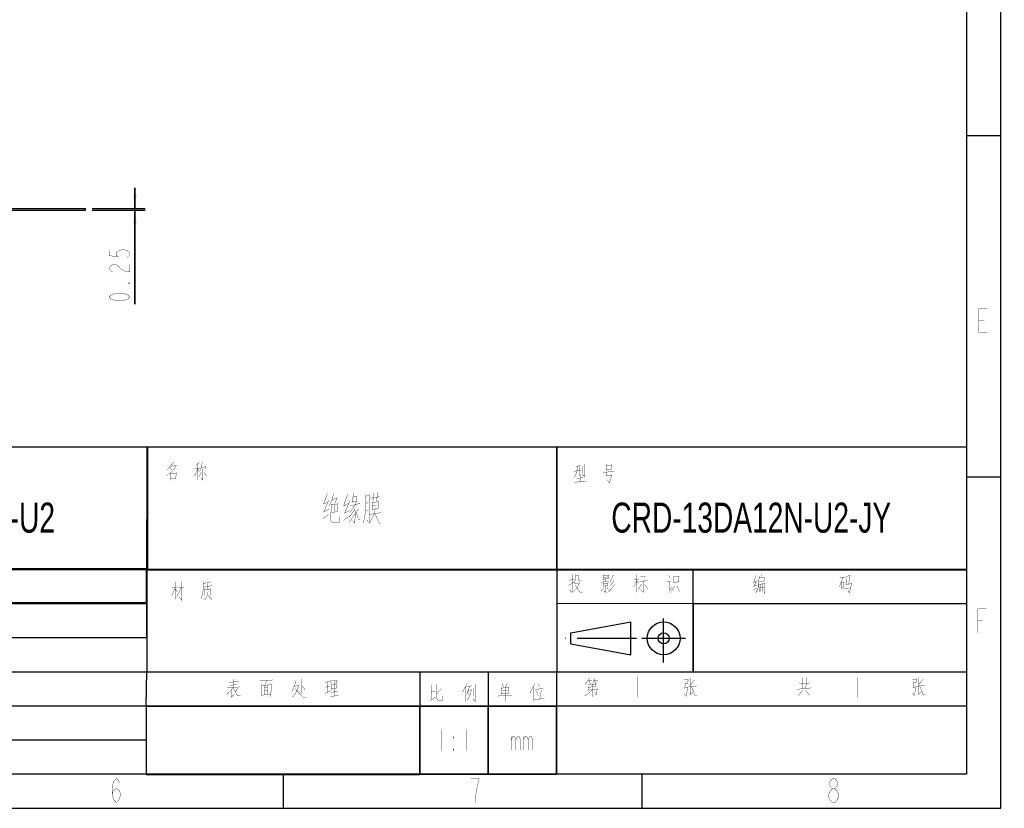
# Model space of a CAD drawing. Header units: millimetres. Extents: x 0 to 421, y 0 to 297.
# Tile 7 of 8: x 276 to 421, y 0 to 115. Entities that reach past the tile are written whole.
import ezdxf

# ---------------------------------------------------------------- set-up
doc = ezdxf.new("R2010")
doc.units = ezdxf.units.MM
doc.header["$LTSCALE"] = 23.1
doc.linetypes.add('CENTER', pattern=[0.6, 0.375, -0.075, 0.075, -0.075])
doc.layers.get('0').update_dxf_attribs({"linetype": 'CONTINUOUS'})
for name, color, linetype in [('11KW_MOTOR_DDXF_CONTINUOUS_LINE', 7, 'CONTINUOUS'), ('11KW_MOTOR_DRIVE_JDXF_DIMENSION', 7, 'CONTINUOUS'), ('13KW_HVAC_JY_DXF_FORMAT', 7, 'CONTINUOUS')]:
    doc.layers.add(name, color=color, linetype=linetype)
doc.styles.get("Standard").update_dxf_attribs({"font": 'txt', "width": 0.7})
doc.dimstyles.new('DIMSTYLE_1', dxfattribs={"dimtxt": 3, "dimasz": 2, "dimexe": 1.5, "dimexo": 1, "dimgap": 0.75, "dimtad": 1, "dimdsep": 46, "dimtxsty": 'Standard', "dimblk": '_FILLED', "dimblk1": '_FILLED', "dimblk2": '_FILLED', "dimcen": 0.09, "dimazin": 2, "dimtp": 0.01, "dimtm": 0.01, "dimtfac": 1, "dimtofl": 0, "dimtmove": 0, "dimatfit": 3, "dimldrblk": '_FILLED', "dimfxl": 0, "dimtolj": 1, "dimarcsym": 0})

# ---------------------------------------------------------------- blocks, each defined once
blk = doc.blocks.new('_FILLED')
at = {"color": 0, "linetype": 'ByBlock'}
blk.add_solid([(0, 0), (-1, 0.125), (-1, -0.125)], dxfattribs=at)
blk = doc.blocks.new('*D2')
at = {"layer": '11KW_MOTOR_DRIVE_JDXF_DIMENSION', "color": 2, "linetype": 'Continuous'}
for p, q in [((293.25, 87.82), (293.25, 90.82)), ((293.25, 90.82), (293.25, 87.69)), ((287.01, 87.82), (294.75, 87.82)), ((287.01, 87.57), (294.75, 87.57)), ((293.25, 73.8), (293.25, 87.69)), ((293.25, 87.57), (293.25, 73.8))]:
    blk.add_line(p, q, dxfattribs=at)
at = {"layer": '11KW_MOTOR_DRIVE_JDXF_DIMENSION', "color": 2, "linetype": 'Continuous', "xscale": 2, "yscale": 2, "zscale": 2}
for p, rotation in [((293.25, 87.82), 270), ((293.25, 87.57), 90)]:
    blk.add_blockref('_FILLED', p, dxfattribs=dict(at, rotation=rotation))

msp = doc.modelspace()

# ---------------------------------------------------------------- linework, layer by layer
at = {"layer": '11KW_MOTOR_DDXF_CONTINUOUS_LINE', "color": 7, "linetype": 'Continuous'}
for p, q in [((142.00947, 87.81728), (286.00946, 87.81728)), ((142.01004, 87.56728), (286.0089, 87.56728)), ((286.00947, 87.56728), (286.00947, 87.81728))]:
    msp.add_line(p, q, dxfattribs=at)
at = {"layer": '11KW_MOTOR_DRIVE_JDXF_DIMENSION', "color": 2, "linetype": 'Continuous', "const_width": 0.05}
for points in [[(289.49638, 81.67318), (289.49638, 80.88568), (290.74638, 80.75443), (290.49637, 81.01693), (290.49637, 81.27943), (290.74638, 81.54193), (290.99637, 81.67318), (291.49638, 81.80443), (291.99639, 81.67318), (292.24638, 81.54193), (292.49637, 81.27943), (292.49637, 81.01693), (292.24638, 80.75443), (291.99639, 80.62318)], [(289.99639, 78.52317), (289.74637, 78.65442), (289.49638, 78.91693), (289.49638, 79.17943), (289.74637, 79.44193), (289.99639, 79.57318), (290.49637, 79.57318), (290.74638, 79.44193)], [(290.74638, 79.44193), (291.24636, 78.91693), (291.74637, 78.65442), (292.49637, 78.52317), (292.49637, 79.57318)], [(292.49637, 76.94817), (292.49637, 76.81692), (292.24638, 76.81692), (292.49637, 76.94817)], [(292.49637, 74.84817), (292.24638, 74.58567), (291.99639, 74.45442), (291.49638, 74.32317), (290.49637, 74.32317), (289.99639, 74.45442), (289.74637, 74.58567), (289.49638, 74.84817), (289.74637, 75.11067), (289.99639, 75.24192), (290.49637, 75.37317), (291.49638, 75.37317), (291.99639, 75.24192), (292.24638, 75.11067), (292.49637, 74.84817)]]:
    msp.add_lwpolyline(points, dxfattribs=at)
at = {"layer": '13KW_HVAC_JY_DXF_FORMAT', "color": 2, "linetype": 'Continuous'}
for p, q in [((420, 0), (420, 297)), ((415, 98.5), (420, 98.5)), ((235.09457, 52.93434), (295.09457, 52.93434)), ((294.99211, 52.92303), (354.99211, 52.92303)), ((294.99211, 52.92303), (294.99211, 34.92303)), ((295.09457, 52.93434), (295.09457, 34.93434)), ((354.99211, 52.92303), (354.99211, 34.92303)), ((355.00182, 52.91953), (415.00182, 52.91953)), ((355.00182, 52.91953), (355.00182, 34.91953)), ((415.00182, 52.91953), (415.00182, 34.91953)), ((415, 48.5), (420, 48.5)), ((235.09457, 34.93434), (295.09457, 34.93434)), ((252.9196, 35.11031), (294.9196, 35.11031)), ((294.9196, 35.11031), (294.9196, 30.11031)), ((294.99211, 34.92303), (354.99211, 34.92303)), ((295, 35), (355, 35)), ((295, 35), (295, 20)), ((355, 35), (355, 20)), ((355.00182, 34.91953), (415.00182, 34.91953)), ((235, 30), (295, 30)), ((252.9196, 30.11031), (294.9196, 30.11031)), ((375.17477, 29.92507), (355, 30)), ((375, 30), (415, 30)), ((375, 30), (375, 20)), ((415, 30), (415, 20)), ((235, 25), (295, 25)), ((235, 20), (295, 20)), ((295, 20), (355, 20)), ((334.9794, 19.96237), (354.9794, 19.96237)), ((334.9794, 19.96237), (334.9794, 14.96237)), ((344.9794, 19.96237), (344.9794, 14.96237)), ((354.9794, 19.96237), (354.9794, 14.96237)), ((375, 20), (415, 20)), ((235, 15), (355, 15)), ((294.91751, 14.96979), (334.91751, 14.96979)), ((294.91751, 14.96979), (294.91751, 4.96979)), ((334.91751, 14.96979), (334.91751, 4.96979)), ((334.94823, 14.98229), (344.94823, 14.98229)), ((334.94823, 14.98229), (334.94823, 4.98229)), ((334.9794, 14.96237), (354.9794, 14.96237)), ((344.93307, 15.02079), (354.93307, 15.02079)), ((344.93307, 15.02079), (344.93307, 5.02079)), ((344.94823, 14.98229), (344.94823, 4.98229)), ((354.93307, 15.02079), (354.93307, 5.02079)), ((235, 10), (295, 10)), ((294.91751, 4.96979), (334.91751, 4.96979)), ((315, 0), (315, 5)), ((334.94823, 4.98229), (344.94823, 4.98229)), ((344.93307, 5.02079), (354.93307, 5.02079)), ((367.5, 0), (367.5, 5)), ((0, 0), (420, 0))]:
    msp.add_line(p, q, dxfattribs=at)
at = {"layer": '13KW_HVAC_JY_DXF_FORMAT', "color": 7, "linetype": 'Continuous'}
for p, q in [((415, 292), (415, 5)), ((295, 25), (295, 42.27969)), ((355, 35), (415, 35)), ((355, 5), (355.0481, 34.90665)), ((375, 20), (375, 35)), ((357.05935, 25.68023), (365.85935, 27.28023)), ((365.85935, 22.48023), (365.85935, 27.28023)), ((357.05935, 24.08023), (357.05935, 25.68023)), ((357.05935, 24.08023), (365.85935, 22.48023)), ((294.91865, 14.96655), (294.99494, 20.00885)), ((295, 20), (415, 20)), ((355, 15), (415, 15)), ((415, 5), (25, 5))]:
    msp.add_line(p, q, dxfattribs=at)
at = {"layer": '13KW_HVAC_JY_DXF_FORMAT', "color": 1, "linetype": 'CENTER'}
for p, q in [((370.58399, 27.76671), (370.58399, 21.36671)), ((366.65935, 24.88023), (356.25935, 24.88023)), ((373.85935, 24.88023), (367.45935, 24.88023))]:
    msp.add_line(p, q, dxfattribs=at)
at = {"layer": '13KW_HVAC_JY_DXF_FORMAT', "color": 2, "linetype": 'Continuous', "const_width": 0.05}
for points in [[(418.03884, 69.65543), (416.81383, 69.65543), (416.81383, 73.15544), (418.03884, 73.15544)], [(416.81383, 71.40544), (417.57946, 71.40544)], [(298.91982, 50.67606), (298.01981, 49.56316)], [(302.71982, 50.67606), (302.11981, 50.14381)], [(303.11982, 50.72445), (302.96981, 49.95026), (302.81982, 49.418)], [(298.41982, 49.07928), (297.76982, 48.6438)], [(298.3698, 49.90187), (298.61982, 49.51477)], [(299.36982, 50.24058), (298.86981, 49.51477), (298.41982, 49.07928)], [(298.46981, 49.17606), (298.46981, 48.01477)], [(298.46981, 48.93413), (299.26982, 49.07928)], [(298.51982, 50.09542), (299.26982, 50.14381)], [(299.2198, 48.3051), (299.3198, 49.12768)], [(302.4698, 49.70832), (301.96982, 48.6438)], [(302.01981, 49.70832), (302.76981, 49.80509)], [(302.4698, 50.33735), (302.4698, 48.06316)], [(302.4698, 49.56316), (302.71982, 49.22445)], [(302.96981, 49.22445), (302.61982, 48.49864)], [(303.2198, 49.75671), (303.2198, 48.01477), (302.91982, 48.40187)], [(302.96981, 49.90187), (303.6198, 49.99864)], [(303.4198, 49.17606), (303.71981, 48.6438)], [(303.66982, 50.09542), (303.5198, 49.61155)], [(357.52203, 49.33791), (358.62204, 49.48306)], [(358.02203, 50.06371), (357.97204, 49.43468), (357.77204, 48.75726), (357.57204, 48.41855)], [(357.77204, 50.06371), (358.52204, 50.16049)], [(358.27205, 50.1121), (358.27205, 48.66049)], [(359.12205, 50.35404), (359.12205, 48.46694), (358.77203, 48.85403)], [(358.77203, 50.06371), (358.77203, 48.9992)], [(361.77204, 49.19274), (363.42205, 49.28952)], [(362.22203, 50.40242), (362.22203, 49.43468)], [(362.22203, 50.16049), (363.02204, 50.25726)], [(363.07203, 49.62823), (362.22203, 49.57984)], [(362.37205, 49.19274), (362.22203, 48.66049)], [(363.07203, 50.35404), (362.97203, 49.62823)], [(298.46981, 48.25671), (299.3198, 48.3051)], [(357.57204, 47.74113), (359.27203, 47.83791)], [(357.92203, 48.32178), (358.87203, 48.37016)], [(358.42204, 48.90242), (358.42204, 47.83791)], [(363.07203, 48.75726), (362.17204, 48.66049)], [(363.07203, 48.85403), (362.72204, 47.59597), (362.42203, 48.07984)], [(321.42069, 46.10045), (320.92068, 44.64883)], [(322.34926, 46.10045), (322.13495, 45.21335), (321.63497, 44.24561)], [(325.27782, 46.1811), (325.06354, 44.81013)], [(328.13497, 46.1811), (328.13497, 45.05206)], [(328.77781, 46.26174), (328.63495, 44.97142)], [(321.42069, 44.72948), (320.77782, 44.56819)], [(321.63497, 45.13271), (320.92068, 43.43916)], [(322.13495, 45.21335), (322.77782, 45.37464)], [(322.84924, 45.45529), (322.49209, 44.56819)], [(324.42067, 46.01981), (323.84925, 44.4069)], [(324.7064, 44.97142), (323.99211, 43.27787)], [(324.9921, 44.81013), (325.63497, 44.97142)], [(325.13496, 45.53593), (325.70639, 45.69723)], [(325.77783, 45.77787), (325.56352, 44.4069)], [(327.06354, 45.93916), (327.06354, 43.6811), (326.7064, 41.74561)], [(327.06354, 45.69723), (327.56352, 45.77787)], [(327.06354, 44.64883), (327.42068, 44.72948)], [(327.56352, 45.93916), (327.56352, 41.82625), (327.20638, 42.14884)], [(327.77783, 45.37464), (329.06354, 45.61658)], [(327.99211, 44.72948), (328.92068, 44.89078)], [(327.99211, 44.89078), (327.99211, 43.60045)], [(328.92068, 44.97142), (328.84926, 43.92303)], [(320.84924, 43.35852), (321.63497, 43.76174)], [(321.99211, 44.56819), (321.92067, 42.06819), (322.13495, 41.82625)], [(321.99211, 44.4069), (322.92068, 44.56819)], [(322.92068, 43.43916), (321.99211, 43.27787)], [(322.42068, 43.43916), (322.49209, 44.4069)], [(322.92068, 44.64883), (322.84924, 43.43916)], [(323.77783, 44.24561), (324.56354, 44.64883)], [(323.92067, 43.19723), (324.7064, 43.60045)], [(325.42069, 43.6811), (324.63495, 42.63271)], [(324.7064, 43.27787), (325.56352, 44.48755)], [(324.77782, 44.24561), (326.20639, 44.64883)], [(325.42069, 43.76174), (325.4921, 43.35852), (325.4921, 42.63271), (325.42069, 41.74561), (325.13496, 42.06819)], [(325.99211, 43.84238), (325.56352, 43.19723)], [(325.63497, 43.27787), (325.99211, 42.31013), (326.27781, 42.31013)], [(327.06354, 43.60045), (327.42068, 43.6811)], [(328.42067, 43.84238), (328.34925, 43.19723), (327.56352, 41.66497)], [(327.63497, 43.03593), (329.27782, 43.27787)], [(327.99211, 44.24561), (328.63495, 44.32626)], [(327.99211, 43.76174), (328.92068, 43.92303)], [(321.63497, 43.03593), (320.77782, 42.39077)], [(323.13496, 42.71335), (323.20638, 41.82625), (322.13495, 41.82625)], [(323.77783, 42.14884), (324.7064, 42.794)], [(325.4921, 43.11658), (324.63495, 41.9069)], [(328.42067, 43.03593), (328.9921, 41.82625)], [(328.9921, 41.74561), (329.27782, 41.74561)], [(299.15743, 30.58262), (299.15743, 33.19552)], [(300.10743, 33.29229), (300.10743, 30.43746), (299.75744, 30.92133)], [(303.25743, 33.19552), (303.25743, 32.08262), (303.15743, 31.35681), (302.90744, 30.63101)], [(304.35745, 33.14714), (303.25743, 32.9052)], [(357.59188, 33.5293), (356.79187, 33.38414)], [(357.24902, 34.3035), (357.24902, 31.59382), (356.90618, 31.93252)], [(357.82047, 34.2551), (357.7633, 33.5293), (357.53474, 32.90027)], [(357.82047, 34.01317), (358.22045, 34.06156)], [(358.22045, 34.10995), (358.22045, 33.28737), (358.67759, 33.28737)], [(361.4776, 33.09382), (362.67759, 33.23898)], [(361.82046, 34.20672), (361.82046, 33.43253)], [(361.82046, 34.06156), (362.56331, 34.10995)], [(361.82046, 33.77123), (362.44903, 33.86801)], [(362.62045, 33.62607), (361.82046, 33.5293)], [(362.1633, 33.5293), (362.22044, 33.19059)], [(362.62045, 34.20672), (362.56331, 33.62607)], [(363.30618, 34.15833), (362.79189, 33.09382)], [(363.36332, 33.33575), (362.79189, 32.46478)], [(366.73475, 33.33575), (366.27761, 32.4164)], [(367.02045, 33.5293), (366.33475, 33.43253)], [(366.73475, 34.2551), (366.73475, 31.59382)], [(366.73475, 33.33575), (366.96331, 32.94865)], [(367.07759, 33.19059), (368.33474, 33.33575)], [(367.24904, 33.86801), (368.04902, 34.01317)], [(367.70618, 31.59382), (367.70618, 33.28737)], [(371.59187, 33.19059), (371.07759, 33.1422)], [(371.36331, 34.10995), (371.64904, 33.67446)], [(371.59187, 33.28737), (371.53473, 31.98092)], [(372.16332, 34.01317), (372.16332, 32.99704)], [(372.90617, 33.96478), (372.16332, 33.86801)], [(372.16332, 33.09382), (372.90617, 33.1422)], [(372.84903, 33.1422), (372.90617, 34.01317)], [(383.79474, 33.03457), (384.19472, 33.22812)], [(384.19472, 34.09908), (383.84473, 33.08296)], [(384.34473, 33.42167), (383.84473, 32.45393)], [(384.64474, 33.95393), (384.54474, 32.69586), (384.44473, 32.11522), (384.14473, 31.53457)], [(385.39473, 33.2765), (384.59472, 33.22812)], [(384.64474, 33.71199), (385.34472, 33.80876)], [(384.94474, 34.24425), (385.04472, 33.95393)], [(385.39473, 33.85715), (385.34472, 33.2765)], [(396.89472, 33.80876), (396.39474, 32.45393)], [(396.44473, 33.76038), (397.24474, 33.85715)], [(396.64473, 33.13135), (396.64473, 32.11522)], [(397.04473, 33.13135), (396.99472, 32.40554)], [(397.29472, 33.95393), (397.94472, 34.0507)], [(397.44474, 33.6636), (397.34474, 32.79263)], [(397.94472, 34.14748), (397.74472, 32.84102)], [(298.65743, 31.11488), (299.15743, 32.27616)], [(299.50742, 32.42133), (298.70744, 32.27616)], [(299.45744, 31.69552), (299.15743, 32.13101)], [(300.05744, 32.32456), (299.65744, 31.50197), (299.35744, 30.96971)], [(299.60743, 32.27616), (300.45742, 32.37294)], [(303.95744, 31.69552), (303.85744, 31.16326), (303.65744, 30.77616), (303.30745, 30.53423)], [(303.35743, 32.37294), (304.60744, 32.61488)], [(303.50742, 32.17939), (303.50742, 31.16326)], [(304.30743, 32.08262), (303.50742, 31.98584)], [(303.85744, 32.03423), (303.90743, 32.95359)], [(304.30743, 32.22778), (304.30743, 31.11488)], [(356.73473, 32.60995), (357.53474, 33.09382)], [(358.39189, 33.09382), (357.99189, 32.22285), (357.36332, 31.59382)], [(357.64902, 32.90027), (358.33475, 32.99704)], [(357.70616, 32.70672), (358.39189, 31.6422), (358.73473, 31.6422)], [(361.93474, 32.27124), (361.53474, 31.83575)], [(361.82046, 33.04543), (361.82046, 32.51317)], [(361.82046, 32.85188), (362.44903, 32.94865)], [(362.50617, 32.60995), (361.82046, 32.51317)], [(362.1633, 32.56156), (362.1633, 31.59382), (361.93474, 31.83575)], [(362.33475, 32.36801), (362.62045, 32.0293)], [(363.4776, 32.7551), (362.90617, 32.0293), (362.39189, 31.54543)], [(362.50617, 32.99704), (362.44903, 32.60995)], [(367.42046, 32.85188), (366.96331, 32.0293)], [(367.70618, 31.59382), (367.30618, 31.98092)], [(367.8776, 32.7551), (368.33474, 32.12607)], [(371.42045, 31.78737), (371.82046, 32.31962)], [(372.2776, 32.51317), (371.93474, 31.98092), (371.59187, 31.59382)], [(372.62047, 32.51317), (372.96331, 31.69059)], [(384.34473, 32.69586), (383.79474, 32.45393)], [(383.79474, 31.92167), (384.34473, 32.30876)], [(384.64474, 31.63135), (384.59472, 32.9378)], [(384.64474, 32.79263), (385.49473, 32.88941)], [(384.79473, 32.30876), (385.34472, 32.35715)], [(384.89473, 32.79263), (384.89473, 31.7765)], [(385.14472, 31.7765), (385.19473, 32.84102)], [(385.49473, 32.9378), (385.44472, 31.48618), (385.34472, 31.72812)], [(396.64473, 32.98618), (397.04473, 33.03457)], [(397.04473, 32.40554), (396.64473, 32.35715)], [(396.94473, 32.11522), (397.84472, 32.26038)], [(397.29472, 32.74425), (398.14472, 32.88941)], [(398.19474, 32.98618), (397.84472, 31.53457), (397.59473, 31.92167)], [(303.95744, 31.16326), (304.55742, 30.53423)], [(416.65233, 25.70085), (416.65233, 29.20085), (417.87734, 29.20085)], [(416.65233, 27.45086), (417.41796, 27.45086)], [(307.64651, 18.93198), (307.64651, 17.7223)], [(313.41795, 18.78681), (311.53223, 18.64165)], [(316.84652, 18.73843), (316.61794, 17.96423), (316.2751, 17.14165)], [(317.58937, 18.93198), (317.58937, 16.80294)], [(321.93223, 18.78681), (322.04651, 17.3352)], [(322.84652, 18.78681), (322.78938, 17.62552)], [(359.18583, 18.11024), (359.81439, 19.07798)], [(359.58583, 18.69089), (360.21439, 18.78766)], [(360.27153, 18.2554), (360.6144, 19.07798)], [(360.44295, 18.69089), (361.07154, 18.78766)], [(366.87067, 19.31634), (366.87067, 16.31633)], [(374.27153, 18.83605), (373.64296, 18.78766)], [(374.15725, 18.30379), (374.27153, 18.93282)], [(374.61439, 19.02959), (374.55725, 16.70701)], [(375.24296, 18.83605), (374.61439, 18.06185)], [(390.94289, 17.52601), (390.94289, 19.12279)], [(391.62862, 19.21956), (391.4572, 17.52601)], [(398.98477, 19.19533), (398.98477, 16.19533)], [(407.68575, 18.92924), (407.05719, 18.88085)], [(407.57147, 18.39698), (407.68575, 19.02601)], [(408.02862, 19.12279), (407.97148, 16.80021)], [(408.65718, 18.92924), (408.02862, 18.15505)], [(307.64651, 17.67391), (307.24651, 17.19004), (306.61794, 16.60939)], [(308.61794, 17.77068), (306.73222, 17.62552)], [(306.96081, 18.4481), (308.44652, 18.54488)], [(307.13223, 18.01262), (308.21794, 18.1094)], [(307.36081, 17.28681), (307.36081, 16.27068)], [(307.64651, 17.62552), (308.27508, 16.46423), (308.73222, 16.46423)], [(308.33224, 17.52875), (307.93224, 17.04488)], [(311.81796, 18.20617), (311.81796, 16.36746)], [(313.18937, 18.1094), (311.81796, 17.96423)], [(312.21794, 18.01262), (312.21794, 16.60939)], [(312.61794, 17.67391), (312.21794, 17.62552)], [(312.33224, 18.01262), (312.50366, 18.69004)], [(312.73225, 18.01262), (312.73225, 16.65778)], [(313.13223, 16.36746), (313.24653, 18.25456)], [(316.61794, 17.86746), (317.18939, 17.96423)], [(316.61794, 17.57714), (317.93223, 16.2223), (318.2751, 16.27068)], [(317.24653, 18.1094), (317.01794, 17.38359), (316.78938, 16.85133)], [(317.70367, 17.96423), (318.16082, 17.3352)], [(321.07508, 18.4481), (321.81795, 18.54488)], [(321.13225, 17.7223), (321.76081, 17.86746)], [(321.41795, 16.99649), (321.41795, 18.49649)], [(321.98937, 18.64165), (322.84652, 18.69004)], [(322.04651, 17.52875), (322.90366, 17.62552)], [(322.16082, 18.1094), (322.6751, 18.20617)], [(322.44651, 18.64165), (322.44651, 16.51262)], [(336.63654, 18.07527), (336.63654, 15.94624)], [(337.43655, 18.22044), (337.43655, 15.99463), (337.77941, 15.75269), (338.23656, 15.75269), (338.23656, 16.43011)], [(337.43655, 16.76882), (338.12225, 17.49463)], [(341.89369, 18.26882), (341.20798, 17.01076)], [(341.66513, 17.78495), (341.66513, 15.60753)], [(342.23655, 17.83334), (341.83655, 16.67205)], [(341.89369, 17.78495), (342.57939, 17.93011)], [(341.95083, 15.84947), (342.35083, 16.62366), (342.52225, 17.39785)], [(342.06511, 17.25269), (342.46511, 17.34947)], [(343.09368, 18.26882), (343.09368, 15.65592), (342.75084, 16.04302)], [(342.75084, 16.43011), (342.75084, 17.5914)], [(346.86512, 17.73656), (346.86512, 16.67205)], [(347.95083, 17.68818), (346.86512, 17.5914)], [(346.9794, 18.31721), (347.20798, 17.78495)], [(347.03654, 17.25269), (347.77941, 17.30108)], [(347.43654, 15.60753), (347.43654, 17.63979)], [(347.77941, 18.31721), (347.49368, 17.68818)], [(348.00797, 17.73656), (347.89369, 16.8656)], [(351.83654, 18.31721), (351.0937, 16.91398)], [(351.55084, 17.73656), (351.55084, 15.60753)], [(351.83654, 17.39785), (353.03656, 17.54301)], [(352.29369, 18.26882), (352.52225, 17.73656)], [(360.21439, 17.28766), (359.75725, 16.90056), (359.07155, 16.41669)], [(359.52866, 17.28766), (360.95724, 17.43282)], [(359.58583, 18.11024), (360.72868, 18.20701)], [(359.58583, 17.8683), (359.58583, 17.28766)], [(360.72868, 17.81992), (359.58583, 17.72314)], [(359.92867, 18.2554), (359.75725, 18.69089)], [(360.21439, 18.15863), (360.21439, 16.27153)], [(360.50009, 18.69089), (360.84296, 18.2554)], [(360.95724, 17.57798), (360.78582, 16.61024), (360.55726, 16.99733)], [(360.67154, 17.81992), (360.72868, 18.2554)], [(374.21439, 17.77153), (374.04297, 16.94895), (373.92869, 16.41669), (373.64296, 16.80379)], [(373.81438, 18.35217), (373.75724, 17.5296)], [(373.75724, 17.62637), (374.15725, 17.67476)], [(373.81438, 18.2554), (374.21439, 18.30379)], [(374.32867, 17.77153), (375.47154, 17.91669)], [(374.72867, 17.81992), (375.24296, 16.56185), (375.52868, 16.56185)], [(392.25719, 17.62279), (390.20005, 17.42924)], [(391.0572, 17.28408), (390.31433, 16.46149)], [(390.48577, 18.20343), (392.02863, 18.34859)], [(391.97149, 16.55827), (391.4572, 17.28408)], [(407.62861, 17.86472), (407.45719, 17.04214), (407.34291, 16.50988), (407.05719, 16.89698)], [(407.22861, 18.44537), (407.17147, 17.62279)], [(407.17147, 17.71956), (407.57147, 17.76795)], [(407.22861, 18.34859), (407.62861, 18.39698)], [(407.74289, 17.86472), (408.88577, 18.00988)], [(408.1429, 17.91311), (408.65718, 16.65504), (408.94291, 16.65504)], [(307.30367, 16.2223), (307.81796, 16.70617)], [(311.81796, 16.56101), (313.13223, 16.70617)], [(312.21794, 17.19004), (312.61794, 17.23843)], [(316.78938, 16.85133), (316.2751, 16.2223)], [(321.07508, 16.80294), (321.93223, 17.23843)], [(321.87509, 16.36746), (323.07508, 16.51262)], [(321.93223, 16.94811), (322.90366, 17.14165)], [(336.46512, 15.75269), (337.26513, 16.28495)], [(336.63654, 17.01076), (337.20796, 17.15592)], [(342.00797, 16.96237), (342.23655, 16.57527)], [(346.35083, 16.43011), (348.40797, 16.57527)], [(346.86512, 16.76882), (348.00797, 16.8656)], [(351.72226, 15.94624), (353.20798, 16.04302)], [(352.06513, 17.15592), (352.29369, 16.43011)], [(352.75083, 17.25269), (352.52225, 15.99463)], [(374.44297, 16.56185), (374.95726, 16.94895)], [(407.8572, 16.65504), (408.37148, 17.04214)], [(338.14824, 11.48229), (338.14824, 8.48229)], [(339.94824, 10.48228), (339.94824, 10.23228), (339.83573, 10.48228), (339.94824, 10.48228)], [(341.74824, 11.48229), (341.74824, 8.48229)], [(348.35806, 10.52079), (348.35806, 8.52079)], [(348.35806, 10.02079), (348.58308, 10.52079), (348.80808, 10.52079), (349.03307, 10.02079), (349.03307, 8.52079)], [(349.03307, 10.02079), (349.25807, 10.52079), (349.48307, 10.52079), (349.70806, 10.02079), (349.70806, 8.52079)], [(350.15808, 10.52079), (350.15808, 8.52079)], [(350.15808, 10.02079), (350.38308, 10.52079), (350.60807, 10.52079), (350.83307, 10.02079), (350.83307, 8.52079)], [(350.83307, 10.02079), (351.05807, 10.52079), (351.28306, 10.52079), (351.50806, 10.02079), (351.50806, 8.52079)], [(339.94824, 8.48229), (339.83573, 8.48229), (339.83573, 8.73229), (339.94824, 8.48229)], [(289.93112, 2.01367), (290.08424, 2.597), (290.54361, 2.88867), (291.00299, 2.597), (291.15613, 2.01367), (291.00299, 1.43034), (290.84987, 1.13867), (290.54361, 0.847), (290.23738, 1.13867), (290.08424, 1.43034), (289.93112, 2.01367), (289.93112, 3.18034), (290.08424, 3.76367), (290.23738, 4.05534), (290.54361, 4.347), (290.84987, 4.05534), (291.00299, 3.76367)], [(343.04361, 0.847), (343.19676, 2.30534), (343.34987, 3.18034), (343.50299, 3.76367), (343.65613, 4.347), (342.43112, 4.347)], [(395.3905, 2.88867), (395.08424, 3.18034), (394.93112, 3.472), (394.93112, 3.76367), (395.08424, 4.05534), (395.3905, 4.347), (395.69676, 4.347), (396.00299, 4.05534), (396.15613, 3.76367), (396.15613, 3.472), (396.00299, 3.18034), (395.69676, 2.88867)], [(395.3905, 0.847), (395.08424, 1.13867), (394.93112, 1.43034), (394.77801, 1.722), (394.77801, 2.01367), (394.93112, 2.30534), (395.08424, 2.597), (395.3905, 2.88867), (395.69676, 2.88867), (396.00299, 2.597), (396.15613, 2.30534), (396.30925, 2.01367), (396.30925, 1.722), (396.15613, 1.43034), (396.00299, 1.13867), (395.69676, 0.847), (395.3905, 0.847)]]:
    msp.add_lwpolyline(points, dxfattribs=at)
at = {"layer": '13KW_HVAC_JY_DXF_FORMAT', "color": 7, "linetype": 'Continuous'}
for radius in [2.4, 0.8]:
    msp.add_circle((370.65935, 24.88023), radius, dxfattribs=at)

# ---------------------------------------------------------------- texts
at = {"layer": '13KW_HVAC_JY_DXF_FORMAT', "color": 2, "linetype": 'Continuous', "char_height": 4.4, "width": 8.1701106, "attachment_point": 1}
for s, insert in [('CRD-13DA12N-U2', (246.76531, 44.75156)), ('CRD-13DA12N-U2-JY', (362.99712, 44.75156))]:
    msp.add_mtext(s, dxfattribs=dict(at, insert=insert))

# ---------------------------------------------------------------- dimensions: what is measured, and where the dimension line sits
at = {"layer": '11KW_MOTOR_DRIVE_JDXF_DIMENSION', "color": 2, "linetype": 'Continuous'}
dim = msp.add_linear_dim(base=(293.24638, 87.56728), p1=(286.00947, 87.81728), p2=(286.00947, 87.56728), angle=270, dimstyle='DIMSTYLE_1', dxfattribs=at)
dim.commit()
dim.dimension.update_dxf_attribs({"geometry": '*D2', "text_midpoint": (293.24638, 73.79817), "dimtype": 160})

doc.saveas('drawing.dxf')
